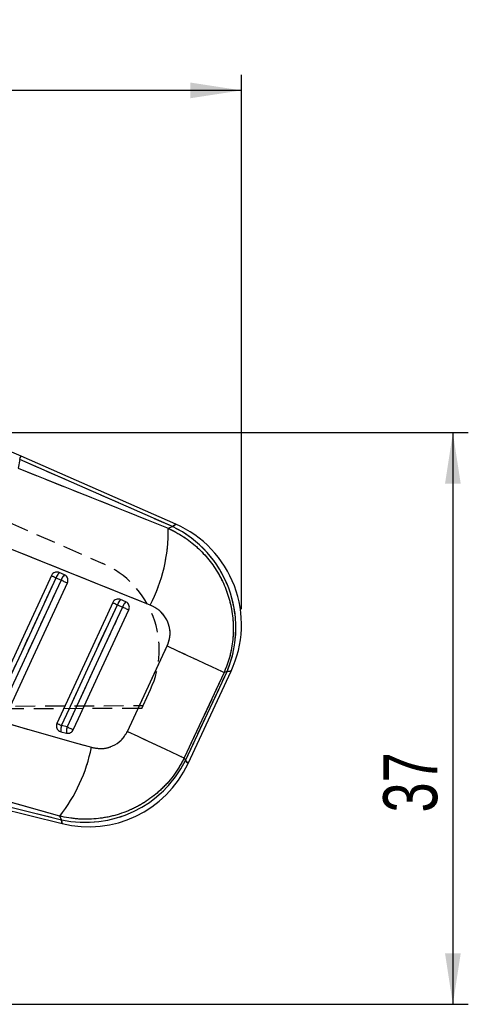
# Model space of a CAD drawing. Extents: x 33 to 403, y 99 to 261.
# Tile 18 of 21: x 203 to 232, y 197 to 261. Entities that reach past the tile are written whole.
import ezdxf

# ---------------------------------------------------------------- set-up
doc = ezdxf.new("R2010")
doc.units = 0
doc.linetypes.add('HIDDEN', pattern=[1.905, 1.27, -0.635])
doc.layers.get('0').update_dxf_attribs({"linetype": 'CONTINUOUS'})
doc.styles.add('SLDTEXTSTYLE0', font='TXT', dxfattribs={"width": 0.75})
doc.dimstyles.new('SLDDIMSTYLE1', dxfattribs={"dimtxt": 3.5, "dimasz": 3.302, "dimexe": 0, "dimexo": 0.0625, "dimgap": 0.875, "dimtad": 1, "dimdec": 0, "dimrnd": 1e-09, "dimzin": 12, "dimtxsty": 'SLDTEXTSTYLE0', "dimsah": 1, "dimcen": 0.09, "dimazin": 3, "dimtfac": 1, "dimtofl": 0, "dimtmove": 0, "dimatfit": 3, "dimtolj": 1, "dimtzin": 12})

# ---------------------------------------------------------------- blocks, each defined once
blk = doc.blocks.new('_D_1')
at = {"color": 179, "linetype": 'CONTINUOUS'}
for p, q in [((195.549, 234.006), (232.018, 234.006)), ((231.018, 234.006), (231.018, 197.023)), ((128.259, 197.023), (232.018, 197.023))]:
    blk.add_line(p, q, dxfattribs=at)
for points in [[(231.018, 234.006), (230.51, 230.704), (231.526, 230.704)], [(231.018, 197.023), (231.526, 200.325), (230.51, 200.325)]]:
    blk.add_solid(points, dxfattribs=at)
at = {"color": 179, "linetype": 'CONTINUOUS', "insert": (226.506, 209.429, 0.1), "char_height": 3.5, "attachment_point": 1, "rotation": 90, "style": 'SLDTEXTSTYLE0'}
blk.add_mtext('37', dxfattribs=at)
blk = doc.blocks.new('_D_2')
at = {"color": 179, "linetype": 'CONTINUOUS'}
for p, q in [((64.54, 212.085), (64.54, 257.147)), ((217.331, 222.582), (217.331, 257.147)), ((217.331, 256.147), (64.54, 256.147))]:
    blk.add_line(p, q, dxfattribs=at)
for points in [[(64.54, 256.147), (67.842, 255.639), (67.842, 256.655)], [(217.331, 256.147), (214.029, 256.655), (214.029, 255.639)]]:
    blk.add_solid(points, dxfattribs=at)
at = {"color": 179, "linetype": 'CONTINUOUS', "insert": (132.614, 260.659, 0.1), "char_height": 3.5, "attachment_point": 1, "style": 'SLDTEXTSTYLE0'}
blk.add_mtext('153', dxfattribs=at)

msp = doc.modelspace()

# ---------------------------------------------------------------- linework, layer by layer
at = {"color": 7, "linetype": 'CONTINUOUS'}
for p, q in [((202.977, 232.276), (202.8749, 231.7115)), ((212.8764, 227.9256), (202.977, 232.276)), ((213.0849, 228.0867), (203.07, 232.4877)), ((202.8749, 231.7115), (212.5917, 227.8184)), ((212.5917, 227.8184), (212.8764, 227.9256)), ((211.428, 222.8497), (201.7121, 226.7436)), ((205.8743, 224.8054), (205.5394, 224.9526)), ((205.3306, 224.6166), (205.6655, 224.4695)), ((209.8466, 223.0598), (209.5117, 223.2069)), ((209.303, 222.871), (209.6378, 222.7238)), ((209.9514, 214.679), (212.5288, 220.2092)), ((216.2114, 218.4907), (213.6326, 212.9611)), ((213.7125, 212.7935), (216.4028, 218.5628)), ((213.8792, 212.6036), (216.6657, 218.5793)), ((216.4028, 218.5628), (216.2114, 218.4907)), ((206.0477, 214.971), (205.6864, 215.061)), ((205.6397, 214.6574), (206.001, 214.5673)), ((213.6326, 212.9611), (213.7125, 212.7935)), ((205.5674, 209.1938), (194.6906, 212.2863)), ((194.4972, 211.5107), (205.721, 208.7123)), ((194.5532, 211.7352), (205.6783, 208.9614)), ((205.6783, 208.9614), (205.5674, 209.1938))]:
    msp.add_line(p, q, dxfattribs=at)
at = {"color": 7, "linetype": 'HIDDEN'}
for p, q in [((202.977, 232.276), (202.8749, 231.7115)), ((212.8764, 227.9256), (202.977, 232.276)), ((202.8749, 231.7115), (212.5917, 227.8184)), ((202.3185, 228.1837), (208.3664, 225.5345)), ((212.5917, 227.8184), (212.8764, 227.9256)), ((211.428, 222.8497), (201.7121, 226.7436)), ((205.3306, 224.6166), (205.6655, 224.4695)), ((209.303, 222.871), (209.6378, 222.7238)), ((209.9514, 214.679), (212.5288, 220.2092)), ((216.2114, 218.4907), (213.6326, 212.9611)), ((213.7125, 212.7935), (216.4028, 218.5628)), ((216.4028, 218.5628), (216.2114, 218.4907)), ((210.9607, 216.351), (211.4409, 217.3794)), ((210.8746, 216.1666), (156.7256, 215.9309)), ((156.9969, 216.1326), (210.9607, 216.351)), ((210.8746, 216.1666), (210.9607, 216.351)), ((206.0477, 214.971), (205.6864, 215.061)), ((213.6326, 212.9611), (213.7125, 212.7935)), ((205.5674, 209.1938), (194.6906, 212.2863)), ((194.5532, 211.7352), (205.6783, 208.9614)), ((205.6783, 208.9614), (205.5674, 209.1938))]:
    msp.add_line(p, q, dxfattribs=at)
at = {"color": 8, "linetype": 'CONTINUOUS', "flags": 128}
for points in [[(202.977, 232.276), (203.0176, 232.3685), (203.0467, 232.4347), (203.0642, 232.4745), (203.07, 232.4877)], [(213.0849, 228.0867), (213.0327, 228.0463), (212.8764, 227.9256)], [(216.4028, 218.5628), (216.5999, 218.5752), (216.6657, 218.5793), (216.6657, 218.5793)], [(213.8792, 212.6036), (213.8374, 212.6511), (213.7125, 212.7935)], [(205.6783, 208.9614), (205.7103, 208.7747), (205.721, 208.7123), (205.721, 208.7123)]]:
    msp.add_lwpolyline(points, dxfattribs=at)
at = {"color": 7, "linetype": 'HIDDEN', "flags": 128}
for points in [[(212.8764, 227.9256), (213.0327, 228.0463), (213.0849, 228.0867), (213.0849, 228.0867)], [(201.4006, 216.1296), (201.7418, 216.8664), (203.1066, 219.8138), (205.3306, 224.6166)], [(205.6655, 224.4695), (205.3243, 223.7326), (203.9595, 220.7853), (201.7619, 216.0395)], [(205.031, 224.7554), (205.0403, 224.7511), (205.0592, 224.7423), (205.0872, 224.7293), (205.1236, 224.7125), (205.1674, 224.6922), (205.2174, 224.669), (205.2723, 224.6436), (205.3306, 224.6166)], [(205.6655, 224.4695), (205.7256, 224.4416), (205.7859, 224.4137), (205.8448, 224.3864), (205.9007, 224.3605), (205.9521, 224.3367), (205.9976, 224.3156), (206.036, 224.2979), (206.0663, 224.2839)], [(209.0033, 223.0097), (209.0126, 223.0054), (209.0315, 222.9967), (209.0595, 222.9837), (209.0959, 222.9668), (209.1398, 222.9466), (209.1898, 222.9234), (209.2447, 222.898), (209.303, 222.871)], [(205.6864, 215.061), (206.0276, 215.7979), (207.3924, 218.7452), (209.303, 222.871)], [(209.6378, 222.7238), (209.2966, 221.987), (207.9318, 219.0397), (206.0477, 214.971)], [(209.6378, 222.7238), (209.6979, 222.696), (209.7583, 222.6681), (209.8172, 222.6408), (209.8731, 222.6149), (209.9245, 222.5911), (209.97, 222.57), (210.0084, 222.5522), (210.0386, 222.5382)], [(212.5288, 220.2092), (213.2009, 219.8957), (213.8383, 219.5984), (214.4263, 219.324), (214.9515, 219.0789), (215.402, 218.8687), (215.7673, 218.6981), (216.0392, 218.5712), (216.2114, 218.4907)], [(216.6657, 218.5793), (216.5999, 218.5752), (216.4028, 218.5628)], [(196.7484, 216.7431), (206.3479, 214.0127), (207.6252, 213.6492)], [(205.3868, 215.1997), (205.3961, 215.1954), (205.415, 215.1867), (205.443, 215.1737), (205.4794, 215.1569), (205.5232, 215.1366), (205.5732, 215.1134), (205.6281, 215.088), (205.6864, 215.061)], [(206.0477, 214.971), (206.1078, 214.9431), (206.1681, 214.9152), (206.227, 214.8879), (206.2829, 214.862), (206.3343, 214.8382), (206.3798, 214.8171), (206.4182, 214.7994), (206.4485, 214.7853)], [(209.9514, 214.679), (210.6233, 214.3656), (211.2604, 214.0684), (211.8482, 213.7941), (212.3732, 213.5491), (212.8235, 213.339), (213.1887, 213.1685), (213.4605, 213.0416), (213.6326, 212.9611)], [(213.7125, 212.7935), (213.8374, 212.6511), (213.8792, 212.6036), (213.8792, 212.6036)], [(205.721, 208.7123), (205.7103, 208.7747), (205.6783, 208.9614)]]:
    msp.add_lwpolyline(points, dxfattribs=at)
at = {"color": 7, "linetype": 'CONTINUOUS', "flags": 128}
for points in [[(205.031, 224.7554), (204.6898, 224.0185), (203.325, 221.0712), (201.101, 216.2683)], [(201.4006, 216.1296), (201.7418, 216.8664), (203.1066, 219.8138), (205.3306, 224.6166)], [(205.6655, 224.4695), (205.3243, 223.7326), (203.9595, 220.7853), (201.7619, 216.0395)], [(202.1627, 215.8539), (202.5039, 216.5907), (203.8687, 219.5381), (206.0663, 224.2839)], [(205.031, 224.7554), (205.0403, 224.7511), (205.0592, 224.7423), (205.0872, 224.7293), (205.1236, 224.7125), (205.1674, 224.6922), (205.2174, 224.669), (205.2723, 224.6436), (205.3306, 224.6166)], [(205.6655, 224.4695), (205.7256, 224.4416), (205.7859, 224.4137), (205.8448, 224.3864), (205.9007, 224.3605), (205.9521, 224.3367), (205.9976, 224.3156), (206.036, 224.2979), (206.0663, 224.2839)], [(209.0033, 223.0097), (208.6621, 222.2729), (207.2973, 219.3255), (205.3868, 215.1997)], [(209.0033, 223.0097), (209.0126, 223.0054), (209.0315, 222.9967), (209.0595, 222.9837), (209.0959, 222.9668), (209.1398, 222.9466), (209.1898, 222.9234), (209.2447, 222.898), (209.303, 222.871)], [(205.6864, 215.061), (206.0276, 215.7979), (207.3924, 218.7452), (209.303, 222.871)], [(209.6378, 222.7238), (209.2966, 221.987), (207.9318, 219.0397), (206.0477, 214.971)], [(206.4485, 214.7853), (206.7897, 215.5222), (208.1545, 218.4695), (210.0386, 222.5382)], [(209.6378, 222.7238), (209.6979, 222.696), (209.7583, 222.6681), (209.8172, 222.6408), (209.8731, 222.6149), (209.9245, 222.5911), (209.97, 222.57), (210.0084, 222.5522), (210.0386, 222.5382)], [(212.5288, 220.2092), (213.2009, 219.8957), (213.8383, 219.5984), (214.4263, 219.324), (214.9515, 219.0789), (215.402, 218.8687), (215.7673, 218.6981), (216.0392, 218.5712), (216.2114, 218.4907)], [(196.7484, 216.7431), (206.3479, 214.0127), (207.6252, 213.6492)], [(205.3868, 215.1997), (205.3961, 215.1954), (205.415, 215.1867), (205.443, 215.1737), (205.4794, 215.1569), (205.5232, 215.1366), (205.5732, 215.1134), (205.6281, 215.088), (205.6864, 215.061)], [(206.0477, 214.971), (206.1078, 214.9431), (206.1681, 214.9152), (206.227, 214.8879), (206.2829, 214.862), (206.3343, 214.8382), (206.3798, 214.8171), (206.4182, 214.7994), (206.4485, 214.7853)], [(209.9514, 214.679), (210.6233, 214.3656), (211.2604, 214.0684), (211.8482, 213.7941), (212.3732, 213.5491), (212.8235, 213.339), (213.1887, 213.1685), (213.4605, 213.0416), (213.6326, 212.9611)]]:
    msp.add_lwpolyline(points, dxfattribs=at)
at = {"color": 7, "linetype": 'CONTINUOUS'}
for centre, radius, start, end in [((210.2264, 221.582), 7.105, 334.943922, 66.322379), ((202.2073, 227.6298), 10.3861, 332.596996, 1.040405), ((209.721, 221.3917), 7.256, 337.05342, 64.223231), ((206.219, 224.2973), 0.944, 136.045496, 160.231352), ((206.5537, 224.1503), 0.9438, 136.043649, 160.234748), ((210.1913, 222.5517), 0.944, 136.045508, 160.23109), ((210.5261, 222.4046), 0.9439, 136.045656, 160.232277), ((206.6825, 214.7413), 1.0462, 162.201685, 184.596849), ((207.0438, 214.6512), 1.0462, 162.200731, 184.595821), ((197.2636, 215.732), 10.5689, 321.784186, 348.634522), ((207.2367, 216.0322), 7.2405, 257.570658, 333.429352), ((207.4399, 215.6063), 7.105, 255.966395, 335.034674)]:
    msp.add_arc(centre, radius, start, end, dxfattribs=at)
at = {"color": 7, "linetype": 'HIDDEN'}
for centre, radius, start, end in [((202.2073, 227.6298), 10.3861, 332.596996, 1.040405), ((209.721, 221.3917), 7.256, 337.05342, 64.223231), ((205.9229, 219.9562), 6.09, 334.968592, 66.345073), ((206.219, 224.2973), 0.944, 136.045496, 160.231352), ((206.5537, 224.1503), 0.9438, 136.043649, 160.234748), ((210.1913, 222.5517), 0.944, 136.045508, 160.23109), ((210.5261, 222.4046), 0.9439, 136.045656, 160.232277), ((206.6825, 214.7413), 1.0462, 162.201685, 184.596849), ((207.0438, 214.6512), 1.0462, 162.200731, 184.595821), ((197.2636, 215.732), 10.5689, 321.784186, 348.634522), ((207.2367, 216.0322), 7.2405, 257.570658, 333.429352)]:
    msp.add_arc(centre, radius, start, end, dxfattribs=at)
at = {"color": 7, "linetype": 'CONTINUOUS'}
for points, knots in [([(203.07, 232.4877), (202.6655, 232.6556), (201.8338, 233.0007), (200.5309, 233.4047), (199.1801, 233.7216), (197.8089, 233.934), (196.4263, 234.0419), (195.3374, 234.0476), (194.7125, 234.0143), (194.5488, 234.0056)], [0, 0, 0, 0, 0.1503359, 0.3091008, 0.4678167, 0.6264828, 0.7851061, 0.9436924, 1, 1, 1, 1]), ([(212.5917, 227.8184), (212.9263, 227.6477), (213.5955, 227.3063), (214.4793, 226.6096), (215.2443, 225.7989), (215.8707, 224.8882), (216.3465, 223.895), (216.6685, 222.8375), (216.821, 221.7351), (216.7981, 220.62), (216.609, 219.5217), (216.3439, 218.8344), (216.2114, 218.4907)], [0, 0, 0, 0, 0.1014343, 0.202865, 0.3022118, 0.4015562, 0.5000795, 0.5986014, 0.6992984, 0.7999953, 0.8999969, 1, 1, 1, 1]), ([(205.5394, 224.9526), (205.5053, 224.9643), (205.4301, 224.9901), (205.3042, 224.9831), (205.1812, 224.9341), (205.0858, 224.8535), (205.0476, 224.7852), (205.031, 224.7554)], [0, 0, 0, 0, 0.1801946, 0.3975036, 0.6148255, 0.8321369, 1, 1, 1, 1]), ([(206.0663, 224.2839), (206.081, 224.3257), (206.1103, 224.4094), (206.0994, 224.5441), (206.0478, 224.6659), (205.9675, 224.7561), (205.9017, 224.7909), (205.8743, 224.8054)], [0, 0, 0, 0, 0.2120955, 0.4241924, 0.6362857, 0.8483829, 1, 1, 1, 1]), ([(209.5117, 223.2069), (209.4776, 223.2186), (209.4024, 223.2444), (209.2765, 223.2375), (209.1535, 223.1884), (209.0581, 223.1079), (209.0199, 223.0395), (209.0033, 223.0097)], [0, 0, 0, 0, 0.1802031, 0.3975185, 0.6148363, 0.8321449, 1, 1, 1, 1]), ([(210.0386, 222.5382), (210.0527, 222.5778), (210.0817, 222.6591), (210.0733, 222.7917), (210.0239, 222.9143), (209.9436, 223.0078), (209.876, 223.044), (209.8466, 223.0598)], [0, 0, 0, 0, 0.201079, 0.4131657, 0.6252498, 0.8373372, 1, 1, 1, 1]), ([(212.5288, 220.2092), (212.6008, 220.4109), (212.7448, 220.8146), (212.6944, 221.4637), (212.4462, 222.0528), (212.0171, 222.5517), (211.6272, 222.7489), (211.428, 222.8497)], [0, 0, 0, 0, 0.1973261, 0.3948325, 0.5898823, 0.7904977, 1, 1, 1, 1]), ([(205.3868, 215.1997), (205.3725, 215.1594), (205.3434, 215.0772), (205.3527, 214.944), (205.4027, 214.8211), (205.4911, 214.7226), (205.5778, 214.6746), (205.6296, 214.6602), (205.6397, 214.6574)], [0, 0, 0, 0, 0.1855066, 0.3774775, 0.5694483, 0.7614182, 0.9533904, 1, 1, 1, 1]), ([(206.001, 214.5673), (206.006, 214.5661), (206.0531, 214.5551), (206.1471, 214.5523), (206.2732, 214.5927), (206.3821, 214.6716), (206.4265, 214.7476), (206.4485, 214.7853)], [0, 0, 0, 0, 0.0290827, 0.2726952, 0.5163004, 0.7598972, 1, 1, 1, 1]), ([(207.6252, 213.6492), (207.8548, 213.6066), (208.3143, 213.5212), (208.9963, 213.6961), (209.5918, 214.0794), (209.8296, 214.4759), (209.9514, 214.679)], [0, 0, 0, 0, 0.2534158, 0.5073717, 0.7476452, 1, 1, 1, 1]), ([(213.6326, 212.9611), (213.4346, 212.6034), (213.0386, 211.8879), (212.2339, 210.9767), (211.3112, 210.2214), (210.2772, 209.628), (209.141, 209.2126), (207.9459, 208.9952), (206.7379, 208.9715), (205.9576, 209.1197), (205.5674, 209.1938)], [0, 0, 0, 0, 0.1277826, 0.255564, 0.3773007, 0.4990381, 0.6258611, 0.7526872, 0.8763411, 1, 1, 1, 1])]:
    msp.add_open_spline(points, degree=3, knots=knots, dxfattribs=at)
at = {"color": 7, "linetype": 'HIDDEN'}
for points, knots in [([(212.5917, 227.8184), (212.9263, 227.6477), (213.5955, 227.3063), (214.4793, 226.6096), (215.2443, 225.7989), (215.8707, 224.8882), (216.3465, 223.895), (216.6685, 222.8375), (216.821, 221.7351), (216.7981, 220.62), (216.609, 219.5217), (216.3439, 218.8344), (216.2114, 218.4907)], [0, 0, 0, 0, 0.1014343, 0.202865, 0.3022118, 0.4015562, 0.5000795, 0.5986014, 0.6992984, 0.7999953, 0.8999969, 1, 1, 1, 1]), ([(212.5288, 220.2092), (212.6008, 220.4109), (212.7448, 220.8146), (212.6944, 221.4637), (212.4462, 222.0528), (212.0171, 222.5517), (211.6272, 222.7489), (211.428, 222.8497)], [0, 0, 0, 0, 0.1973261, 0.3948325, 0.5898823, 0.7904977, 1, 1, 1, 1]), ([(207.6252, 213.6492), (207.8548, 213.6066), (208.3143, 213.5212), (208.9963, 213.6961), (209.5918, 214.0794), (209.8296, 214.4759), (209.9514, 214.679)], [0, 0, 0, 0, 0.2534158, 0.5073717, 0.7476452, 1, 1, 1, 1]), ([(213.6326, 212.9611), (213.4346, 212.6034), (213.0386, 211.8879), (212.2339, 210.9767), (211.3112, 210.2214), (210.2772, 209.628), (209.141, 209.2126), (207.9459, 208.9952), (206.7379, 208.9715), (205.9576, 209.1197), (205.5674, 209.1938)], [0, 0, 0, 0, 0.1277826, 0.255564, 0.3773007, 0.4990381, 0.6258611, 0.7526872, 0.8763411, 1, 1, 1, 1])]:
    msp.add_open_spline(points, degree=3, knots=knots, dxfattribs=at)

# ---------------------------------------------------------------- dimensions: what is measured, and where the dimension line sits
at = {"color": 179, "linetype": 'CONTINUOUS'}
dim = msp.add_linear_dim(base=(64.5403, 256.1473), p1=(217.3314, 221.582), p2=(64.5403, 211.0852), dimstyle='SLDDIMSTYLE1', dxfattribs=at)
dim.commit()
dim.dimension.update_dxf_attribs({"geometry": '_D_2', "text_midpoint": (137.9152, 256.1473), "dimtype": 160})
dim = msp.add_linear_dim(base=(231.018, 197.0229), p1=(194.5488, 234.0056), p2=(127.2588, 197.0229), angle=90, dimstyle='SLDDIMSTYLE1', dxfattribs=at)
dim.commit()
dim.dimension.update_dxf_attribs({"geometry": '_D_1', "text_midpoint": (231.018, 213.4369), "dimtype": 160})

doc.saveas('drawing.dxf')
